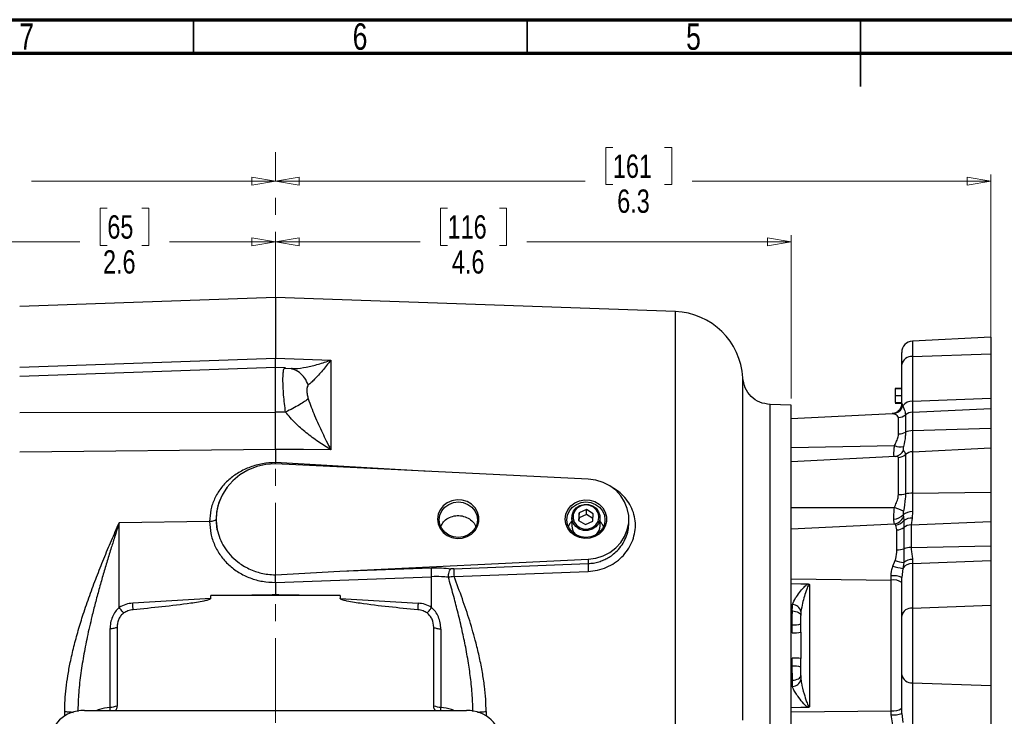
# Model space of a CAD drawing. Header units: inches. Extents: x 0.6 to 16.3, y 0.2 to 11.5.
# Tile 6 of 12: x 3.5 to 9.3, y 7.4 to 11.5. Entities that reach past the tile are written whole.
import ezdxf

# ---------------------------------------------------------------- set-up
doc = ezdxf.new("R2010")
doc.units = ezdxf.units.IN
doc.header["$MEASUREMENT"] = 0
doc.linetypes.add('CENTERX2', pattern=[0.8, 0.5, -0.1, 0.1, -0.1])
doc.styles.add('SLDTEXTSTYLE0', font='TXT', dxfattribs={"width": 0.75})
doc.dimstyles.new('SLDDIMSTYLE0', dxfattribs={"dimtxt": 0.137795, "dimasz": 0.14, "dimexe": 0, "dimexo": 0.0625, "dimgap": 0.034449, "dimtad": 0, "dimdec": 1, "dimlfac": 1.5, "dimrnd": 1e-09, "dimzin": 12, "dimdsep": 46, "dimtxsty": 'SLDTEXTSTYLE0', "dimblk1": 'CLOSED', "dimblk2": 'CLOSED', "dimsah": 1, "dimcen": 0.09, "dimadec": 0, "dimazin": 3, "dimtfac": 1, "dimtdec": 1, "dimtofl": 0, "dimtmove": 0, "dimatfit": 3, "dimldrblk": 'CLOSED', "dimfxl": 0, "dimfrac": 2, "dimtolj": 1, "dimtzin": 12, "dimarcsym": 0})

# ---------------------------------------------------------------- blocks, each defined once
blk = doc.blocks.new('_Closed')
at = {"color": 0, "linetype": 'ByBlock', "lineweight": -2}
for p, q in [((-1, 0.166667), (0, 0)), ((-1, 0.166667), (-1, -0.166667)), ((0, 0), (-1, -0.166667)), ((0, 0), (-1, 0))]:
    blk.add_line(p, q, dxfattribs=at)
blk = doc.blocks.new('_D_6')
at = {"color": 7, "linetype": 'Continuous', "lineweight": 0}
for p, q in [((7.003, 10.7409), (6.961, 10.7409)), ((6.961, 10.7409), (6.961, 10.5222)), ((7.3085, 10.7409), (7.3505, 10.7409)), ((7.3505, 10.7409), (7.3505, 10.5222)), ((9.2351, 9.5633), (9.2351, 10.5818)), ((5.0105, 10.5424), (6.8402, 10.5424)), ((6.961, 10.5222), (7.003, 10.5222)), ((7.3505, 10.5222), (7.3085, 10.5222)), ((9.2351, 10.5424), (7.4713, 10.5424))]:
    blk.add_line(p, q, dxfattribs=at)
at = {"color": 7, "linetype": 'Continuous', "lineweight": 18, "xscale": 0.14, "yscale": 0.14, "rotation": 180.0000000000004}
blk.add_blockref('_Closed', (5.0105, 10.5424), dxfattribs=at)
at = {"color": 7, "linetype": 'Continuous', "lineweight": 18, "xscale": 0.14, "yscale": 0.14}
blk.add_blockref('_Closed', (9.2351, 10.5424), dxfattribs=at)
at = {"color": 7, "linetype": 'Continuous', "lineweight": 18, "char_height": 0.1378, "attachment_point": 1, "style": 'SLDTEXTSTYLE0'}
for s, insert in [('161', (7.003, 10.6998)), ('6.3', (7.0285, 10.4936))]:
    blk.add_mtext(s, dxfattribs=dict(at, insert=insert))
blk = doc.blocks.new('_D_7')
at = {"color": 7, "linetype": 'Continuous', "lineweight": 0}
for p, q in [((3.1017, 10.7409), (3.0597, 10.7409)), ((3.0597, 10.7409), (3.0597, 10.5222)), ((3.4071, 10.7409), (3.4491, 10.7409)), ((3.4491, 10.7409), (3.4491, 10.5222)), ((1.5552, 8.137), (1.5552, 10.5818)), ((1.5552, 10.5424), (2.9388, 10.5424)), ((3.0597, 10.5222), (3.1017, 10.5222)), ((3.4491, 10.5222), (3.4071, 10.5222)), ((5.0105, 10.5424), (3.5699, 10.5424))]:
    blk.add_line(p, q, dxfattribs=at)
at = {"color": 7, "linetype": 'Continuous', "lineweight": 18, "xscale": 0.14, "yscale": 0.14, "rotation": 180.0000000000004}
blk.add_blockref('_Closed', (1.5552, 10.5424), dxfattribs=at)
at = {"color": 7, "linetype": 'Continuous', "lineweight": 18, "xscale": 0.14, "yscale": 0.14}
blk.add_blockref('_Closed', (5.0105, 10.5424), dxfattribs=at)
at = {"color": 7, "linetype": 'Continuous', "lineweight": 18, "char_height": 0.1378, "attachment_point": 1, "style": 'SLDTEXTSTYLE0'}
for s, insert in [('132', (3.1017, 10.6998)), ('5.2', (3.1271, 10.4936))]:
    blk.add_mtext(s, dxfattribs=dict(at, insert=insert))
blk = doc.blocks.new('_D_8')
at = {"color": 7, "linetype": 'Continuous', "lineweight": 0}
for p, q in [((4.0182, 10.3822), (3.9763, 10.3822)), ((3.9763, 10.3822), (3.9763, 10.1634)), ((4.2219, 10.3822), (4.2639, 10.3822)), ((4.2639, 10.3822), (4.2639, 10.1634)), ((3.2941, 9.7936), (3.2941, 10.2231)), ((3.2941, 10.1837), (3.8554, 10.1837)), ((5.0105, 10.1837), (4.3847, 10.1837)), ((3.9763, 10.1634), (4.0182, 10.1634)), ((4.2639, 10.1634), (4.2219, 10.1634))]:
    blk.add_line(p, q, dxfattribs=at)
at = {"color": 7, "linetype": 'Continuous', "lineweight": 18, "xscale": 0.14, "yscale": 0.14}
for p, rotation in [((3.2941, 10.1837), 180.0000000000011), ((5.0105, 10.1837), 1.09411081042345e-12)]:
    blk.add_blockref('_Closed', p, dxfattribs=dict(at, rotation=rotation))
at = {"color": 7, "linetype": 'Continuous', "lineweight": 18, "char_height": 0.1378, "attachment_point": 1, "style": 'SLDTEXTSTYLE0'}
for s, insert in [('65', (4.0182, 10.3411)), ('2.6', (3.9928, 10.1349))]:
    blk.add_mtext(s, dxfattribs=dict(at, insert=insert))
blk = doc.blocks.new('_D_9')
at = {"color": 7, "linetype": 'Continuous', "lineweight": 0}
for p, q in [((6.0271, 10.3822), (5.9851, 10.3822)), ((5.9851, 10.3822), (5.9851, 10.1634)), ((6.3326, 10.3822), (6.3745, 10.3822)), ((6.3745, 10.3822), (6.3745, 10.1634)), ((5.0105, 10.1837), (5.8643, 10.1837)), ((8.0558, 10.1837), (6.4954, 10.1837)), ((8.0558, 9.259), (8.0558, 10.2231)), ((5.9851, 10.1634), (6.0271, 10.1634)), ((6.3745, 10.1634), (6.3326, 10.1634))]:
    blk.add_line(p, q, dxfattribs=at)
at = {"color": 7, "linetype": 'Continuous', "lineweight": 18, "xscale": 0.14, "yscale": 0.14, "rotation": 180.0000000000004}
blk.add_blockref('_Closed', (5.0105, 10.1837), dxfattribs=at)
at = {"color": 7, "linetype": 'Continuous', "lineweight": 18, "xscale": 0.14, "yscale": 0.14}
blk.add_blockref('_Closed', (8.0558, 10.1837), dxfattribs=at)
at = {"color": 7, "linetype": 'Continuous', "lineweight": 18, "char_height": 0.1378, "attachment_point": 1, "style": 'SLDTEXTSTYLE0'}
for s, insert in [('116', (6.0271, 10.3411)), ('4.6', (6.0526, 10.1349))]:
    blk.add_mtext(s, dxfattribs=dict(at, insert=insert))

msp = doc.modelspace()

# ---------------------------------------------------------------- linework, layer by layer
at = {"color": 7, "linetype": 'Continuous', "lineweight": 70}
for p, q in [((0.5906, 11.4961), (16.3386, 11.4961)), ((0.7874, 11.2992), (16.1417, 11.2992))]:
    msp.add_line(p, q, dxfattribs=at)
at = {"color": 7, "linetype": 'Continuous', "lineweight": 35}
for p, q in [((4.5276, 11.2992), (4.5276, 11.4961)), ((6.4961, 11.2992), (6.4961, 11.4961)), ((8.4646, 11.4961), (8.4646, 11.1024)), ((8.4646, 11.2992), (8.4646, 11.4961))]:
    msp.add_line(p, q, dxfattribs=at)
at = {"color": 7, "linetype": 'CENTERX2', "lineweight": 18}
msp.add_line((5.0105, 4.1439), (5.0105, 10.7132), dxfattribs=at)
at = {"color": 7, "linetype": 'Continuous', "lineweight": 25}
for p, q in [((5.0105, 9.8549), (3.5008, 9.8021)), ((7.3716, 9.7724), (5.0105, 9.8549)), ((5.0105, 9.8549), (5.0105, 9.4975)), ((9.2351, 9.6223), (8.7716, 9.598)), ((9.2351, 9.6223), (9.2351, 9.5239)), ((3.5008, 9.4444), (5.0105, 9.4975)), ((5.0105, 9.4975), (5.1771, 9.4916)), ((5.1771, 9.4916), (5.338, 9.486)), ((5.338, 9.486), (5.338, 8.9556)), ((8.7085, 9.4597), (8.7085, 9.5314)), ((8.7716, 9.5067), (9.2351, 9.5239)), ((8.7716, 9.5067), (8.7716, 9.2437)), ((9.2351, 9.5239), (9.2351, 9.2609)), ((5.0105, 9.442), (3.5008, 9.3893)), ((5.0709, 9.4399), (5.0105, 9.442)), ((5.0105, 9.1784), (5.0105, 9.442)), ((5.1063, 9.4344), (5.063, 9.4373)), ((8.7085, 9.2327), (8.7085, 9.4597)), ((8.6685, 9.3203), (8.7085, 9.3203)), ((8.6685, 9.3182), (8.7085, 9.3182)), ((8.6685, 9.3182), (8.6685, 9.2774)), ((8.6685, 9.2774), (8.6685, 9.2349)), ((8.6685, 9.2774), (8.7085, 9.2774)), ((8.7716, 9.2437), (9.2351, 9.2609)), ((8.7716, 9.2437), (8.7716, 9.1785)), ((9.2351, 9.2609), (9.2351, 9.2007)), ((8.0558, 9.2196), (7.9293, 9.2241)), ((8.0558, 9.1365), (8.0558, 9.2196)), ((8.6685, 9.2349), (8.7085, 9.2349)), ((8.6685, 9.2327), (8.7085, 9.2327)), ((8.7716, 9.1785), (9.2351, 9.2007)), ((9.2351, 9.2007), (9.2351, 9.0838)), ((3.5008, 9.1766), (5.0105, 9.1784)), ((5.0706, 9.1783), (5.0105, 9.1784)), ((8.6522, 9.1696), (8.0558, 9.1384)), ((8.0558, 9.0838), (8.0558, 9.1365)), ((8.7716, 9.1785), (8.7716, 9.0697)), ((8.0558, 8.8521), (8.0558, 9.0838)), ((8.7716, 9.0697), (9.2351, 9.0838)), ((8.7716, 9.0697), (8.7716, 8.945)), ((9.2351, 9.0838), (9.2351, 8.9687)), ((5.0105, 8.9591), (3.5008, 8.9431)), ((5.0105, 8.9591), (5.0105, 8.8814)), ((5.1771, 8.9573), (5.0105, 8.9591)), ((5.338, 8.9556), (5.1771, 8.9573)), ((8.0558, 8.9699), (8.6655, 8.9809)), ((8.7716, 8.945), (9.2351, 8.9687)), ((9.2351, 8.9687), (9.2351, 8.7055)), ((8.6706, 8.9173), (8.0558, 8.8851)), ((8.6886, 8.6924), (8.6886, 8.911)), ((8.7301, 8.928), (8.7301, 8.6962)), ((8.7716, 8.945), (8.7716, 8.7001)), ((5.0104, 8.8738), (5.0105, 8.8814)), ((6.8571, 8.7831), (5.0105, 8.8735)), ((8.0558, 8.7541), (8.0558, 8.8521)), ((8.0558, 8.3997), (8.0558, 8.7541)), ((8.7716, 8.7001), (9.2351, 8.7055)), ((8.7716, 8.7001), (8.7716, 8.5917)), ((9.2351, 8.7055), (9.2351, 8.5328)), ((6.8473, 8.6042), (6.804, 8.5846)), ((6.8871, 8.5789), (6.8473, 8.6042)), ((6.8473, 8.5743), (6.8473, 8.6042)), ((8.0558, 8.6166), (8.665, 8.6151)), ((4.6607, 8.5469), (4.6607, 8.5468)), ((4.6672, 8.4843), (4.6607, 8.5468)), ((6.7605, 8.557), (6.7605, 8.5078)), ((6.804, 8.5846), (6.8005, 8.5398)), ((6.804, 8.5548), (6.8027, 8.5384)), ((6.804, 8.5548), (6.804, 8.5846)), ((6.8473, 8.5743), (6.804, 8.5548)), ((6.8849, 8.5505), (6.8473, 8.5743)), ((6.8836, 8.5342), (6.8871, 8.5789)), ((6.9271, 8.5078), (6.9271, 8.557)), ((7.0971, 8.5251), (7.0971, 8.5469)), ((8.7167, 8.5722), (8.7182, 8.56)), ((8.7182, 8.56), (8.7214, 8.539)), ((8.7698, 8.5525), (8.7633, 8.5126)), ((8.7716, 8.5917), (8.7698, 8.5525)), ((4.6221, 8.5325), (4.0883, 8.5258)), ((4.0883, 8.0253), (4.0883, 8.5258)), ((6.8005, 8.5398), (6.8403, 8.5146)), ((6.8403, 8.5146), (6.8836, 8.5342)), ((8.0558, 8.489), (8.6649, 8.5189)), ((8.673, 8.5109), (8.6649, 8.5189)), ((8.6791, 8.4834), (8.673, 8.5109)), ((8.7214, 8.539), (8.7212, 8.4979)), ((8.7633, 8.5126), (9.2351, 8.5328)), ((9.2351, 8.5328), (9.2351, 8.3897)), ((8.0558, 8.2878), (8.0558, 8.3997)), ((8.7636, 8.3797), (9.2351, 8.3897)), ((9.2351, 8.3897), (9.2351, 8.302)), ((5.3909, 8.239), (6.8571, 8.3108)), ((5.3909, 8.239), (5.9319, 8.2587)), ((6.0644, 8.2537), (6.8571, 8.2848)), ((6.8571, 8.3108), (6.8571, 8.2848)), ((8.0558, 7.8015), (8.0558, 8.2878)), ((8.656, 8.2698), (8.6689, 8.3023)), ((8.7138, 8.2563), (8.7085, 8.2031)), ((8.7203, 8.2908), (8.7138, 8.2563)), ((8.7716, 8.3089), (8.7716, 8.2848)), ((8.7716, 8.2848), (9.2351, 8.302)), ((8.7716, 8.2848), (8.7716, 8.0218)), ((9.2351, 8.302), (9.2351, 8.039)), ((5.0102, 8.2183), (5.3909, 8.239)), ((5.0105, 8.1735), (5.9326, 8.2071)), ((5.9326, 8.0253), (5.9326, 8.2071)), ((6.0651, 8.2084), (6.8578, 8.2387)), ((8.6453, 8.1872), (8.6453, 8.2115)), ((8.7085, 7.9747), (8.7085, 8.2031)), ((5.0105, 8.1735), (5.0105, 8.1027)), ((8.0558, 8.1938), (8.6453, 8.1872)), ((8.163, 8.1614), (8.163, 7.4379)), ((8.6453, 7.4158), (8.6453, 8.1872)), ((4.6286, 8.0969), (4.9906, 8.1015)), ((4.6286, 8.0792), (4.6286, 8.0969)), ((5.3923, 8.0969), (4.6286, 8.0969)), ((4.9906, 8.1015), (5.0105, 8.1027)), ((4.9906, 8.1015), (5.0105, 8.1017)), ((5.0105, 8.1017), (5.0105, 8.1027)), ((5.0105, 8.1027), (5.0303, 8.1015)), ((5.0105, 8.1017), (5.0303, 8.1015)), ((5.0303, 8.1015), (5.3923, 8.0969)), ((5.3923, 8.0969), (5.3923, 8.0792)), ((4.6286, 8.0792), (4.1682, 8.0509)), ((5.3923, 8.0792), (5.8527, 8.0509)), ((8.0558, 8.0432), (8.0635, 8.043)), ((8.7716, 8.0218), (9.2351, 8.039)), ((9.2351, 8.039), (9.2351, 7.5641)), ((8.1125, 7.8797), (8.1125, 7.9777)), ((8.7085, 7.6283), (8.7085, 7.9747)), ((8.7716, 8.0218), (8.7716, 7.5813)), ((4.0757, 7.9075), (4.0757, 7.4453)), ((5.9452, 7.4453), (5.9452, 7.9075)), ((8.0619, 7.9235), (8.0558, 7.9236)), ((8.0619, 7.8764), (8.0619, 7.9235)), ((4.0338, 7.8979), (4.0338, 7.4357)), ((5.9871, 7.8979), (5.9871, 7.4357)), ((8.0558, 7.3153), (8.0558, 7.8015)), ((8.0558, 7.6783), (8.0619, 7.6784)), ((8.0619, 7.6784), (8.0619, 7.7267)), ((8.1125, 7.6236), (8.1125, 7.7233)), ((8.7085, 7.4), (8.7085, 7.6283)), ((8.0634, 7.5588), (8.0558, 7.5586)), ((8.7716, 7.5813), (9.2351, 7.5641)), ((8.7716, 7.5813), (8.7716, 7.3183)), ((9.2351, 7.5641), (9.2351, 7.3011)), ((3.8826, 7.4178), (6.139, 7.4178)), ((8.0558, 7.4093), (8.6453, 7.4158)), ((8.6453, 7.3915), (8.6453, 7.4158)), ((8.656, 7.3332), (8.6453, 7.3915)), ((8.7085, 7.4), (8.7138, 7.3468))]:
    msp.add_line(p, q, dxfattribs=at)
at = {"color": 8, "linetype": 'Continuous', "lineweight": 25}
for p, q in [((7.3716, 7.8015), (7.3716, 9.7724)), ((8.7716, 9.598), (8.7716, 9.5067)), ((8.6571, 9.169), (8.6522, 9.1684)), ((5.9198, 8.829), (5.0105, 8.8814)), ((7.3716, 5.8306), (7.3716, 7.8015)), ((3.7666, 7.3849), (3.7666, 7.4103)), ((6.2543, 7.4103), (6.2543, 7.3853))]:
    msp.add_line(p, q, dxfattribs=at)
at = {"color": 8, "linetype": 'Continuous', "lineweight": 25, "flags": 128}
msp.add_lwpolyline([(7.7699, 7.359), (7.7699, 7.4351), (7.7699, 7.5379), (7.7699, 7.557), (7.7699, 7.5759), (7.7699, 7.5948), (7.7699, 7.6138), (7.7699, 7.6328), (7.7699, 7.6611), (7.7699, 7.6894), (7.7699, 7.7178), (7.7699, 7.7462), (7.7699, 7.7747), (7.7699, 7.8031), (7.7699, 7.8216), (7.7699, 7.8616), (7.7699, 7.9211), (7.7699, 7.9814), (7.7699, 8.0279), (7.7699, 8.0737), (7.7699, 8.117), (7.7699, 8.1524), (7.7699, 8.2069), (7.7699, 8.2679), (7.7699, 8.3351), (7.7699, 8.408), (7.7699, 8.504), (7.7699, 8.5932), (7.7699, 8.6809), (7.7699, 8.7486), (7.7699, 8.8293), (7.7699, 8.9202), (7.7699, 8.9687), (7.7699, 9.0054), (7.7699, 9.0329), (7.7699, 9.0642), (7.7699, 9.1018), (7.7699, 9.1406), (7.7699, 9.1796), (7.7699, 9.2124), (7.7699, 9.2397), (7.7699, 9.2621), (7.7699, 9.2787), (7.7699, 9.2991), (7.7699, 9.3207), (7.7699, 9.3369), (7.7699, 9.3486), (7.7699, 9.3572), (7.7699, 9.3631), (7.7699, 9.3689), (7.7699, 9.3742), (7.7699, 9.3784), (7.7699, 9.3806), (7.7699, 9.3814), (7.7699, 9.3816)], dxfattribs=at)
at = {"color": 7, "linetype": 'Continuous', "lineweight": 25, "flags": 128}
for points in [[(5.0105, 8.8735), (4.9546, 8.8693), (4.9002, 8.8568), (4.8486, 8.8364), (4.8012, 8.8086), (4.7591, 8.774), (4.7235, 8.7336), (4.6953, 8.6885), (4.6751, 8.6397), (4.6635, 8.5885), (4.6609, 8.5362), (4.6672, 8.4843)], [(6.8571, 8.3108), (6.9018, 8.3167), (6.9447, 8.33), (6.9844, 8.3502), (7.0196, 8.3766), (7.0492, 8.4085), (7.0723, 8.4448), (7.0881, 8.4843), (7.0961, 8.5258), (7.0961, 8.568), (7.0881, 8.6096), (7.0723, 8.6491), (7.0492, 8.6854), (7.0196, 8.7172), (6.9844, 8.7437), (6.9447, 8.7639), (6.9018, 8.7772), (6.8571, 8.7831)], [(5.9681, 8.5469), (5.9719, 8.5185), (5.9832, 8.4919), (6.0012, 8.4687), (6.0249, 8.4505), (6.0526, 8.4383), (6.0828, 8.4329), (6.1134, 8.4347), (6.1426, 8.4435), (6.1685, 8.4589), (6.1895, 8.4798), (6.2043, 8.5049), (6.2119, 8.5326), (6.2119, 8.5613), (6.2043, 8.589), (6.1895, 8.6141), (6.1685, 8.635), (6.1426, 8.6503), (6.1134, 8.6592), (6.0828, 8.661), (6.0526, 8.6556), (6.0249, 8.6434), (6.0012, 8.6252), (5.9832, 8.602), (5.9719, 8.5754), (5.9681, 8.5469)], [(5.9781, 8.5434), (5.9819, 8.5705), (5.9931, 8.5958), (6.011, 8.6176), (6.0343, 8.6342), (6.0614, 8.6447), (6.0905, 8.6483), (6.1196, 8.6447), (6.1467, 8.6342), (6.1699, 8.6176), (6.1878, 8.5958), (6.199, 8.5705), (6.2029, 8.5434), (6.199, 8.5162), (6.1878, 8.4909), (6.1699, 8.4692), (6.1467, 8.4525), (6.1196, 8.442), (6.0905, 8.4384), (6.0614, 8.442), (6.0343, 8.4525), (6.011, 8.4692), (5.9931, 8.4909), (5.9819, 8.5162), (5.9781, 8.5434)], [(6.7214, 8.5469), (6.7252, 8.5754), (6.7365, 8.602), (6.7546, 8.6252), (6.7782, 8.6434), (6.806, 8.6556), (6.8361, 8.661), (6.8667, 8.6592), (6.8959, 8.6503), (6.9218, 8.635), (6.9428, 8.6141), (6.9576, 8.589), (6.9652, 8.5613), (6.9652, 8.5326), (6.9576, 8.5049), (6.9428, 8.4798), (6.9218, 8.4589), (6.8959, 8.4435), (6.8667, 8.4347), (6.8361, 8.4329), (6.806, 8.4383), (6.7782, 8.4505), (6.7546, 8.4687), (6.7365, 8.4919), (6.7252, 8.5185), (6.7214, 8.5469)], [(6.7314, 8.5434), (6.7352, 8.5705), (6.7465, 8.5958), (6.7643, 8.6176), (6.7876, 8.6342), (6.8147, 8.6447), (6.8438, 8.6483), (6.8729, 8.6447), (6.9, 8.6342), (6.9233, 8.6176), (6.9411, 8.5958), (6.9524, 8.5705), (6.9562, 8.5434), (6.9524, 8.5162), (6.9411, 8.4909), (6.9233, 8.4692), (6.9, 8.4525), (6.8729, 8.442), (6.8438, 8.4384), (6.8147, 8.442), (6.7876, 8.4525), (6.7643, 8.4692), (6.7465, 8.4909), (6.7352, 8.5162), (6.7314, 8.5434)], [(6.7688, 8.5231), (6.7612, 8.5464), (6.7618, 8.5708), (6.7703, 8.5938), (6.7861, 8.6131), (6.8075, 8.627), (6.8325, 8.6341), (6.8585, 8.6336), (6.8832, 8.6256), (6.9039, 8.6109), (6.9188, 8.5909), (6.9264, 8.5676), (6.9258, 8.5432), (6.9172, 8.5203), (6.9015, 8.5009), (6.8801, 8.487), (6.8551, 8.4799), (6.8291, 8.4804), (6.8044, 8.4884), (6.7837, 8.5031), (6.7688, 8.5231)], [(6.7748, 8.5282), (6.7894, 8.509), (6.8098, 8.4952), (6.834, 8.4884), (6.8592, 8.4893), (6.8828, 8.4978), (6.9021, 8.5129), (6.9151, 8.5331), (6.9204, 8.5561), (6.9174, 8.5795), (6.9064, 8.6007), (6.8886, 8.6175), (6.866, 8.6279), (6.841, 8.6309), (6.8162, 8.6262), (6.7945, 8.6142), (6.7781, 8.5963), (6.7688, 8.5744), (6.7677, 8.5508), (6.7748, 8.5282)], [(8.0558, 8.166), (8.1125, 8.1652), (8.1536, 8.1646)], [(8.0623, 8.0048), (8.0722, 8.004), (8.0817, 8.0023), (8.0904, 7.9997), (8.0979, 7.9963), (8.1041, 7.9923), (8.1087, 7.9877), (8.1115, 7.9828), (8.1125, 7.9777)], [(8.0623, 7.5962), (8.0722, 7.597), (8.0817, 7.5987), (8.0904, 7.6013), (8.0979, 7.6047), (8.1041, 7.6088), (8.1087, 7.6134), (8.1115, 7.6184), (8.1125, 7.6236)], [(8.1544, 7.4349), (8.1125, 7.4343), (8.0558, 7.4336)]]:
    msp.add_lwpolyline(points, dxfattribs=at)
at = {"color": 7, "linetype": 'Continuous', "lineweight": 25}
for centre, radius, start, end in [((7.3571, 9.3593), 0.4133, 3.07308, 88), ((8.7751, 9.5314), 0.0667, 93, 180), ((8.7658, 9.4487), 0.0583, 84.21171, 169.17046), ((8.7704, 9.1732), 0.0706, 89.01183, 142.6055), ((8.6511, 9.2347), 0.0659, 275.16565, 343.56936), ((8.6858, 9.2168), 0.07, 272.48963, 309.3839), ((8.7746, 9.1086), 0.07, 92.43373, 129.32568), ((8.7731, 8.9732), 0.0965, 90.844, 116.21571), ((8.6877, 9.1463), 0.0965, 270.91091, 296.30715), ((8.7013, 9.0714), 0.0974, 248.43607, 280.23417), ((8.6852, 8.9785), 0.0675, 272.82906, 311.64088), ((8.775, 8.8775), 0.0675, 92.82906, 131.64088), ((8.6881, 8.9232), 0.2308, 270.1145, 280.48643), ((8.7721, 8.4693), 0.2308, 90.1145, 100.48643), ((8.4754, 8.0466), 0.5993, 66.08867, 71.55755), ((8.6591, 8.6266), 0.0792, 271.92844, 316.63544), ((8.6521, 8.5907), 0.0729, 280.075, 335.12778), ((8.7697, 8.5099), 0.0818, 88.66311, 130.38137), ((8.7643, 8.4787), 0.074, 85.68833, 125.42827), ((6.8352, 8.5081), 0.0748, 180.23992, 224.29887), ((6.8522, 8.5081), 0.0749, 315.74101, 359.7202), ((8.663, 8.584), 0.0737, 277.77716, 322.38688), ((8.6769, 8.5583), 0.0749, 271.73041, 306.30712), ((8.7658, 8.4377), 0.0749, 91.92788, 126.53241), ((8.6783, 8.4947), 0.1298, 270.23389, 289.31671), ((8.7645, 8.2504), 0.1293, 90.37186, 109.53488), ((8.79, 8.7109), 0.4609, 253.10534, 260.48995), ((8.7405, 8.5023), 0.2125, 250.31745, 264.54367), ((8.7702, 8.2148), 0.07, 88.85223, 143.6787), ((8.7714, 8.2276), 0.0813, 89.82532, 128.97064), ((8.6602, 8.0834), 0.1291, 68.05655, 96.65272), ((8.6597, 8.1033), 0.0852, 55.08646, 99.73971), ((8.0604, 7.9887), 0.0544, 13.71477, 86.7915), ((8.7658, 7.9638), 0.0583, 84.21171, 169.17046), ((8.074, 8.0487), 0.1258, 264.50485, 287.81855), ((8.0741, 8.0762), 0.2001, 266.52075, 281.06179), ((8.0741, 7.5269), 0.2001, 78.93821, 93.47925), ((8.074, 7.5543), 0.1247, 72.02087, 95.5414), ((8.7658, 7.6393), 0.0583, 190.82954, 275.78829), ((8.0605, 7.613), 0.0543, 273.12363, 346.3747), ((4.0238, 7.5756), 0.1402, 274.08227, 291.71079), ((5.9971, 7.5756), 0.1402, 248.28921, 265.91773), ((8.6597, 7.4998), 0.0852, 260.26029, 304.91354), ((8.6602, 7.5197), 0.1291, 263.34728, 291.94345)]:
    msp.add_arc(centre, radius, start, end, dxfattribs=at)
at = {"color": 8, "linetype": 'Continuous', "lineweight": 25}
msp.add_arc((8.6623, 8.9783), 0.0617, 280.75235, 335.61718, dxfattribs=at)
at = {"color": 7, "linetype": 'Continuous', "lineweight": 25}
for centre, major_axis, start_param, end_param in [((3.889, 7.2193), (0.2087, -0.0437), 1.792973, 3.333612), ((6.1326, 7.2193), (0.2087, 0.0437), 6.091166, 7.631805)]:
    msp.add_ellipse(centre, major_axis=major_axis, ratio=0.927683, start_param=start_param, end_param=end_param, dxfattribs=at)
for points, knots in [([(5.0105, 9.4406), (5.0105, 9.4405), (5.0105, 9.44), (5.0105, 9.449), (5.0105, 9.4672), (5.0105, 9.4874), (5.0105, 9.4975)], [0, 0, 0, 0, 0.079363, 0.386232, 0.693106, 1, 1, 1, 1]), ([(5.338, 9.486), (5.3295, 9.4752), (5.3127, 9.4536), (5.2883, 9.4243), (5.2647, 9.3973), (5.2426, 9.3737), (5.2219, 9.3534), (5.21, 9.3439), (5.2043, 9.3393)], [0, 0, 0, 0, 0.1785462, 0.3565956, 0.5214521, 0.6921189, 0.8513652, 1, 1, 1, 1]), ([(5.0631, 9.4367), (5.0634, 9.4373), (5.0644, 9.4404), (5.0662, 9.4394), (5.0676, 9.4387)], [0, 0, 0, 0, 0.224941, 1, 1, 1, 1]), ([(5.109, 9.4362), (5.1069, 9.436), (5.1042, 9.4357), (5.1049, 9.4353), (5.105, 9.4352)], [0, 0, 0, 0, 0.778233, 1, 1, 1, 1]), ([(7.9305, 9.224), (7.91, 9.2269), (7.8689, 9.2328), (7.8171, 9.2691), (7.7799, 9.3202), (7.7732, 9.3611), (7.7699, 9.3816)], [0, 0, 0, 0, 0.250008, 0.500015, 0.750007, 1, 1, 1, 1]), ([(5.2043, 9.3393), (5.2021, 9.3361), (5.1973, 9.3292), (5.1962, 9.3085), (5.1973, 9.2841), (5.2021, 9.2654), (5.2043, 9.2569)], [0, 0, 0, 0, 0.227266, 0.500165, 0.772773, 1, 1, 1, 1]), ([(5.2043, 9.2569), (5.198, 9.2521), (5.1854, 9.2425), (5.1531, 9.2226), (5.1141, 9.2006), (5.0851, 9.1857), (5.0706, 9.1783)], [0, 0, 0, 0, 0.249996, 0.499988, 0.749992, 1, 1, 1, 1]), ([(5.2043, 9.2569), (5.21, 9.2405), (5.2219, 9.2066), (5.2426, 9.1565), (5.2647, 9.1062), (5.2877, 9.0571), (5.312, 9.0069), (5.3288, 8.9737), (5.338, 8.9556)], [0, 0, 0, 0, 0.148634, 0.307878, 0.478548, 0.643401, 0.806559, 1, 1, 1, 1]), ([(8.7079, 9.2318), (8.7078, 9.227), (8.7074, 9.2158), (8.6997, 9.1986), (8.6872, 9.184), (8.6727, 9.1748), (8.66, 9.1705), (8.6542, 9.17), (8.6518, 9.1698)], [0, 0, 0, 0, 0.148606, 0.352052, 0.557782, 0.73429, 0.891884, 1, 1, 1, 1]), ([(8.7085, 9.2327), (8.7085, 9.2323), (8.7086, 9.2282), (8.7117, 9.2218), (8.7144, 9.216)], [0, 0, 0, 0, 0.106781, 1, 1, 1, 1]), ([(8.7144, 9.216), (8.7176, 9.209), (8.7257, 9.1915), (8.7286, 9.1734), (8.7303, 9.1627)], [0, 0, 0, 0, 0.406272, 1, 1, 1, 1]), ([(5.0105, 8.9591), (5.0105, 8.9756), (5.0105, 9.0085), (5.0105, 9.0634), (5.0105, 9.1206), (5.0105, 9.1591), (5.0105, 9.1784)], [0, 0, 0, 0, 0.250012, 0.500009, 0.750001, 1, 1, 1, 1]), ([(5.338, 8.9556), (5.3132, 8.9713), (5.2639, 9.0024), (5.1928, 9.0556), (5.1261, 9.1127), (5.0888, 9.1567), (5.0706, 9.1783)], [0, 0, 0, 0, 0.257956, 0.513515, 0.761774, 1, 1, 1, 1]), ([(8.6889, 9.1469), (8.6871, 9.1516), (8.6846, 9.1584), (8.6711, 9.1657), (8.663, 9.1676), (8.6571, 9.169)], [0, 0, 0, 0, 0.384735, 0.54712, 1, 1, 1, 1]), ([(8.6892, 9.0498), (8.6892, 9.0625), (8.6891, 9.088), (8.689, 9.1217), (8.6889, 9.1381), (8.6889, 9.1469)], [0, 0, 0, 0, 0.31019, 0.629377, 1, 1, 1, 1]), ([(8.7303, 9.1627), (8.7303, 9.1534), (8.7303, 9.1363), (8.7304, 9.1007), (8.7304, 9.0736), (8.7304, 9.0598)], [0, 0, 0, 0, 0.370666, 0.680841, 1, 1, 1, 1]), ([(8.6655, 8.9809), (8.6696, 8.9897), (8.6779, 9.0074), (8.6876, 9.0303), (8.6888, 9.0444), (8.6892, 9.0498)], [0, 0, 0, 0, 0.377255, 0.759814, 1, 1, 1, 1]), ([(8.7304, 9.0598), (8.7302, 9.0522), (8.7294, 9.0237), (8.7231, 8.9959), (8.7186, 8.9756)], [0, 0, 0, 0, 0.265914, 1, 1, 1, 1]), ([(8.7186, 8.9756), (8.7184, 8.9749), (8.7177, 8.9718), (8.717, 8.9665), (8.7168, 8.9605), (8.7171, 8.9556), (8.7181, 8.9537), (8.7185, 8.9528)], [0, 0, 0, 0, 0.0611739, 0.286538, 0.528301, 0.7744256, 1, 1, 1, 1]), ([(8.7185, 8.9528), (8.7202, 8.9506), (8.7264, 8.9423), (8.7286, 8.934), (8.7301, 8.928)], [0, 0, 0, 0, 0.268651, 1, 1, 1, 1]), ([(8.6738, 8.9178), (8.673, 8.9176), (8.6719, 8.9173), (8.6708, 8.9173), (8.6705, 8.9173)], [0, 0, 0, 0, 0.728221, 1, 1, 1, 1]), ([(5.0105, 8.8814), (4.985, 8.8798), (4.9341, 8.8765), (4.8607, 8.8558), (4.7932, 8.8239), (4.734, 8.7811), (4.6855, 8.7287), (4.6496, 8.6684), (4.6265, 8.6023), (4.6236, 8.5558), (4.6221, 8.5325)], [0, 0, 0, 0, 0.12613, 0.252112, 0.3779, 0.503063, 0.627883, 0.752195, 0.876179, 1, 1, 1, 1]), ([(8.665, 8.6151), (8.6691, 8.6246), (8.6774, 8.6437), (8.687, 8.6695), (8.6881, 8.6861), (8.6886, 8.6924)], [0, 0, 0, 0, 0.3802701, 0.7659961, 1, 1, 1, 1]), ([(8.7301, 8.6962), (8.7299, 8.6874), (8.7291, 8.6531), (8.7229, 8.6194), (8.7183, 8.5945)], [0, 0, 0, 0, 0.259021, 1, 1, 1, 1]), ([(8.6618, 8.5475), (8.6617, 8.5514), (8.6616, 8.5629), (8.6623, 8.5854), (8.6639, 8.6049), (8.665, 8.6147), (8.665, 8.6151)], [0, 0, 0, 0, 0.202737, 0.596225, 0.982207, 1, 1, 1, 1]), ([(4.6607, 8.5468), (4.66, 8.5448), (4.6585, 8.5407), (4.6483, 8.536), (4.6356, 8.5332), (4.6266, 8.5327), (4.6221, 8.5325)], [0, 0, 0, 0, 0.27964, 0.559263, 0.779642, 1, 1, 1, 1]), ([(5.9876, 8.5053), (5.992, 8.5139), (6.0019, 8.5331), (6.0297, 8.5544), (6.065, 8.5676), (6.1034, 8.5689), (6.1406, 8.5588), (6.171, 8.5377), (6.1891, 8.5179), (6.1927, 8.5052), (6.1931, 8.5038)], [0, 0, 0, 0, 0.118213, 0.262222, 0.406685, 0.551088, 0.695118, 0.838954, 0.982887, 1, 1, 1, 1]), ([(8.6649, 8.5189), (8.6641, 8.5221), (8.6625, 8.5288), (8.662, 8.541), (8.6618, 8.5475)], [0, 0, 0, 0, 0.465714, 1, 1, 1, 1]), ([(8.7183, 8.5945), (8.7183, 8.5943), (8.7177, 8.5912), (8.717, 8.5851), (8.7166, 8.5778), (8.7167, 8.5737), (8.7167, 8.5722)], [0, 0, 0, 0, 0.01624, 0.387771, 0.790405, 1, 1, 1, 1]), ([(3.7666, 7.4103), (3.767, 7.4327), (3.7679, 7.4786), (3.7744, 7.5495), (3.7846, 7.624), (3.7999, 7.7065), (3.8205, 7.7958), (3.8464, 7.8909), (3.8774, 7.9914), (3.9136, 8.0966), (3.9543, 8.2056), (3.9975, 8.3138), (4.0424, 8.4209), (4.073, 8.491), (4.0883, 8.5258)], [0, 0, 0, 0, 0.057626, 0.11826, 0.182076, 0.249225, 0.331077, 0.414176, 0.498652, 0.597678, 0.697104, 0.796636, 0.898773, 1, 1, 1, 1]), ([(4.6221, 8.5325), (4.6235, 8.5088), (4.6265, 8.4613), (4.6495, 8.393), (4.6854, 8.3303), (4.734, 8.2754), (4.7932, 8.2306), (4.8608, 8.1977), (4.9341, 8.1769), (4.985, 8.1746), (5.0105, 8.1735)], [0, 0, 0, 0, 0.124969, 0.249934, 0.374914, 0.499901, 0.624911, 0.749928, 0.874962, 1, 1, 1, 1]), ([(6.7605, 8.5341), (6.7593, 8.5333), (6.7497, 8.5261), (6.745, 8.5151), (6.7409, 8.5054)], [0, 0, 0, 0, 0.117438, 1, 1, 1, 1]), ([(6.9466, 8.5043), (6.9416, 8.5151), (6.9367, 8.526), (6.9271, 8.533), (6.9271, 8.533)], [0, 0, 0, 0, 0.9995703, 1, 1, 1, 1]), ([(8.7212, 8.4979), (8.7212, 8.4874), (8.7212, 8.4659), (8.7212, 8.4237), (8.7212, 8.3902), (8.7212, 8.3723)], [0, 0, 0, 0, 0.311344, 0.631717, 1, 1, 1, 1]), ([(8.7633, 8.5126), (8.7634, 8.5015), (8.7634, 8.4789), (8.7635, 8.4343), (8.7636, 8.3988), (8.7636, 8.3797)], [0, 0, 0, 0, 0.310537, 0.63008, 1, 1, 1, 1]), ([(4.6672, 8.4843), (4.6717, 8.467), (4.681, 8.4318), (4.7069, 8.3817), (4.7422, 8.3345), (4.7811, 8.2986), (4.8192, 8.2722), (4.854, 8.2534), (4.8902, 8.2386), (4.9279, 8.2278), (4.9674, 8.2203), (4.9955, 8.219), (5.0102, 8.2183)], [0, 0, 0, 0, 0.1183041, 0.2410793, 0.3683465, 0.5001477, 0.5799171, 0.6632766, 0.7500867, 0.8250395, 0.9083807, 1, 1, 1, 1]), ([(8.6788, 8.365), (8.6789, 8.3818), (8.6789, 8.4129), (8.679, 8.4528), (8.6791, 8.4731), (8.6791, 8.4834)], [0, 0, 0, 0, 0.367089, 0.679022, 1, 1, 1, 1]), ([(8.7212, 8.3723), (8.7214, 8.3585), (8.7218, 8.3308), (8.7208, 8.3042), (8.7203, 8.2908)], [0, 0, 0, 0, 0.499629, 1, 1, 1, 1]), ([(8.7636, 8.3797), (8.7642, 8.3701), (8.7654, 8.3507), (8.7707, 8.3276), (8.7714, 8.314), (8.7716, 8.3089)], [0, 0, 0, 0, 0.380944, 0.768625, 1, 1, 1, 1]), ([(8.6689, 8.3023), (8.6702, 8.3059), (8.6774, 8.3266), (8.6782, 8.3476), (8.6788, 8.365)], [0, 0, 0, 0, 0.1759907, 1, 1, 1, 1]), ([(5.9319, 8.2587), (5.9518, 8.2591), (5.9914, 8.2598), (6.0282, 8.2562), (6.0467, 8.2544)], [0, 0, 0, 0, 0.500031, 1, 1, 1, 1]), ([(6.8571, 8.2848), (6.857, 8.2826), (6.8567, 8.2783), (6.8568, 8.2667), (6.8571, 8.2529), (6.8575, 8.2434), (6.8578, 8.2387)], [0, 0, 0, 0, 0.250007, 0.500003, 0.750009, 1, 1, 1, 1]), ([(8.6453, 8.2115), (8.6469, 8.2286), (8.6488, 8.2485), (8.6552, 8.2672), (8.656, 8.2698)], [0, 0, 0, 0, 0.861443, 1, 1, 1, 1]), ([(5.0105, 8.1735), (5.0104, 8.1774), (5.0104, 8.1853), (5.0102, 8.1974), (5.0101, 8.2092), (5.0102, 8.2151), (5.0102, 8.2183)], [0, 0, 0, 0, 0.243611, 0.50033, 0.731321, 1, 1, 1, 1]), ([(6.0317, 8.2041), (6.0181, 8.2054), (5.9864, 8.2083), (5.9522, 8.2075), (5.9326, 8.2071)], [0, 0, 0, 0, 0.430264, 1, 1, 1, 1]), ([(6.0317, 8.2041), (6.0317, 8.2092), (6.0318, 8.2193), (6.0351, 8.2345), (6.0402, 8.2474), (6.0445, 8.2521), (6.0467, 8.2544)], [0, 0, 0, 0, 0.249988, 0.499996, 0.74999, 1, 1, 1, 1]), ([(6.0651, 8.2084), (6.0593, 8.2074), (6.0477, 8.2054), (6.0371, 8.2045), (6.0317, 8.2041)], [0, 0, 0, 0, 0.5011681, 1, 1, 1, 1]), ([(6.0644, 8.2537), (6.0613, 8.2537), (6.0552, 8.2535), (6.0495, 8.2541), (6.0467, 8.2544)], [0, 0, 0, 0, 0.49828, 1, 1, 1, 1]), ([(6.0644, 8.2537), (6.0643, 8.2516), (6.0641, 8.2473), (6.0641, 8.2359), (6.0645, 8.2224), (6.0649, 8.2131), (6.0651, 8.2084)], [0, 0, 0, 0, 0.250008, 0.499996, 0.750007, 1, 1, 1, 1]), ([(6.2543, 7.4103), (6.2538, 7.4346), (6.2528, 7.4846), (6.2451, 7.562), (6.233, 7.6438), (6.2162, 7.7288), (6.1917, 7.8304), (6.1581, 7.9466), (6.1144, 8.078), (6.0818, 8.1643), (6.0651, 8.2084)], [0, 0, 0, 0, 0.089377, 0.183954, 0.284044, 0.389914, 0.497962, 0.662023, 0.827207, 1, 1, 1, 1]), ([(8.0635, 8.043), (8.0687, 8.0555), (8.0779, 8.0776), (8.1037, 8.113), (8.1247, 8.1379), (8.1413, 8.1558), (8.1495, 8.1617), (8.1536, 8.1646)], [0, 0, 0, 0, 0.327644, 0.5782208, 0.8290792, 0.9144479, 1, 1, 1, 1]), ([(8.163, 8.1614), (8.1626, 8.1613), (8.1619, 8.1612), (8.1602, 8.1603), (8.1562, 8.1557), (8.1521, 8.146), (8.1384, 8.1103), (8.123, 8.0602), (8.116, 8.018), (8.1132, 8.0016)], [0, 0, 0, 0, 0.006139, 0.012414, 0.031167, 0.106805, 0.188215, 0.684818, 1, 1, 1, 1]), ([(8.1536, 8.1646), (8.1557, 8.1645), (8.159, 8.1642), (8.162, 8.1624), (8.1629, 8.1614), (8.163, 8.1614)], [0, 0, 0, 0, 0.6060599, 0.9764023, 1, 1, 1, 1]), ([(4.0883, 8.0253), (4.0803, 8.0175), (4.0637, 8.0012), (4.0471, 7.9696), (4.0359, 7.9346), (4.0345, 7.9102), (4.0338, 7.8979)], [0, 0, 0, 0, 0.231344, 0.477305, 0.735467, 1, 1, 1, 1]), ([(4.1682, 8.0509), (4.154, 8.0492), (4.1256, 8.0456), (4.1007, 8.0321), (4.0883, 8.0253)], [0, 0, 0, 0, 0.500024, 1, 1, 1, 1]), ([(4.1155, 7.9928), (4.1114, 7.9969), (4.1034, 8.005), (4.0933, 8.0185), (4.0883, 8.0253)], [0, 0, 0, 0, 0.49999, 1, 1, 1, 1]), ([(4.6286, 8.0792), (4.6286, 8.079), (4.6286, 8.0784), (4.628, 8.0773), (4.6259, 8.0751), (4.6164, 8.0703), (4.578, 8.0599), (4.4277, 8.0364), (4.284, 8.0228), (4.1702, 8.0119)], [0, 0, 0, 0, 0.00175, 0.003655, 0.008293, 0.022203, 0.071781, 0.264741, 1, 1, 1, 1]), ([(5.8508, 8.0119), (5.7369, 8.0227), (5.5933, 8.0364), (5.443, 8.0599), (5.4046, 8.0703), (5.3951, 8.0751), (5.3929, 8.0773), (5.3924, 8.0784), (5.3923, 8.079), (5.3923, 8.0792)], [0, 0, 0, 0, 0.73527, 0.927819, 0.977705, 0.991687, 0.99634, 0.998249, 1, 1, 1, 1]), ([(5.9326, 8.0253), (5.9202, 8.0321), (5.8953, 8.0456), (5.8669, 8.0492), (5.8527, 8.0509)], [0, 0, 0, 0, 0.499976, 1, 1, 1, 1]), ([(5.9055, 7.9928), (5.9095, 7.9969), (5.9175, 8.005), (5.9276, 8.0185), (5.9326, 8.0253)], [0, 0, 0, 0, 0.499998, 1, 1, 1, 1]), ([(5.9871, 7.8979), (5.9864, 7.9102), (5.9851, 7.9346), (5.9739, 7.9696), (5.9573, 8.0012), (5.9407, 8.0175), (5.9326, 8.0253)], [0, 0, 0, 0, 0.264543, 0.522623, 0.768575, 1, 1, 1, 1]), ([(8.0623, 8.0048), (8.0623, 8.0075), (8.0622, 8.022), (8.0629, 8.0335), (8.0635, 8.043)], [0, 0, 0, 0, 0.181585, 1, 1, 1, 1]), ([(4.1155, 7.9928), (4.1096, 7.9879), (4.0974, 7.9779), (4.0855, 7.957), (4.0772, 7.9333), (4.0762, 7.9163), (4.0757, 7.9075)], [0, 0, 0, 0, 0.227619, 0.469324, 0.727673, 1, 1, 1, 1]), ([(4.1702, 8.0119), (4.1595, 8.0102), (4.1399, 8.007), (4.1231, 7.9973), (4.1155, 7.9928)], [0, 0, 0, 0, 0.545837, 1, 1, 1, 1]), ([(5.9055, 7.9928), (5.8978, 7.9973), (5.881, 8.007), (5.8614, 8.0102), (5.8508, 8.0119)], [0, 0, 0, 0, 0.45417, 1, 1, 1, 1]), ([(5.9452, 7.9075), (5.9433, 7.9241), (5.9406, 7.9486), (5.924, 7.9773), (5.9116, 7.9877), (5.9055, 7.9928)], [0, 0, 0, 0, 0.517396, 0.759937, 1, 1, 1, 1]), ([(8.0619, 7.9235), (8.0621, 7.9369), (8.0623, 7.9654), (8.0623, 7.9911), (8.0623, 8.0048)], [0, 0, 0, 0, 0.4697038, 1, 1, 1, 1]), ([(8.1132, 8.0016), (8.1129, 7.9954), (8.1125, 7.9877), (8.1125, 7.9794), (8.1125, 7.9777)], [0, 0, 0, 0, 0.806292, 1, 1, 1, 1]), ([(8.1125, 7.8797), (8.1125, 7.8442), (8.1125, 7.792), (8.1125, 7.7399), (8.1125, 7.7233)], [0, 0, 0, 0, 0.681893, 1, 1, 1, 1]), ([(8.0623, 7.5962), (8.0623, 7.6085), (8.0624, 7.6343), (8.0621, 7.6633), (8.0619, 7.6784)], [0, 0, 0, 0, 0.476366, 1, 1, 1, 1]), ([(8.1125, 7.6236), (8.1125, 7.6167), (8.1125, 7.6085), (8.1131, 7.6013), (8.1132, 7.6002)], [0, 0, 0, 0, 0.846693, 1, 1, 1, 1]), ([(8.0634, 7.5588), (8.0633, 7.5605), (8.0623, 7.5709), (8.0623, 7.5847), (8.0623, 7.5962)], [0, 0, 0, 0, 0.166151, 1, 1, 1, 1]), ([(8.1544, 7.4349), (8.1535, 7.4354), (8.1486, 7.4383), (8.1406, 7.4458), (8.1228, 7.4649), (8.1027, 7.4901), (8.0822, 7.5189), (8.0692, 7.541), (8.0651, 7.5536), (8.0634, 7.5588)], [0, 0, 0, 0, 0.016988, 0.095181, 0.183451, 0.464018, 0.663137, 0.861756, 1, 1, 1, 1]), ([(8.1132, 7.6002), (8.1141, 7.5934), (8.1176, 7.5663), (8.1297, 7.522), (8.1427, 7.4796), (8.1516, 7.4552), (8.1557, 7.4454), (8.1591, 7.4403), (8.1607, 7.4387), (8.1617, 7.4382), (8.1624, 7.4379), (8.1628, 7.4379), (8.163, 7.4379)], [0, 0, 0, 0, 0.130343, 0.521762, 0.801338, 0.88666, 0.956695, 0.978293, 0.987039, 0.994512, 0.996118, 1, 1, 1, 1]), ([(4.0757, 7.4453), (4.0753, 7.4391), (4.0746, 7.4292), (4.0692, 7.4209), (4.0672, 7.4178)], [0, 0, 0, 0, 0.629252, 1, 1, 1, 1]), ([(5.9537, 7.4178), (5.9517, 7.4209), (5.9463, 7.4292), (5.9456, 7.4391), (5.9452, 7.4453)], [0, 0, 0, 0, 0.370748, 1, 1, 1, 1]), ([(8.163, 7.4379), (8.1629, 7.4378), (8.1625, 7.4374), (8.1611, 7.4363), (8.1583, 7.4352), (8.1558, 7.435), (8.1544, 7.4349)], [0, 0, 0, 0, 0.025743, 0.193586, 0.562396, 1, 1, 1, 1])]:
    msp.add_open_spline(points, degree=3, knots=knots, dxfattribs=at)
at = {"color": 8, "linetype": 'Continuous', "lineweight": 25}
for points, knots in [([(5.1086, 9.4374), (5.1146, 9.437), (5.1399, 9.4356), (5.1931, 9.4442), (5.2638, 9.46), (5.3132, 9.4773), (5.338, 9.486)], [0, 0, 0, 0, 0.09199, 0.387907, 0.692525, 1, 1, 1, 1]), ([(5.0706, 9.1783), (5.0683, 9.1952), (5.0635, 9.2295), (5.0588, 9.2809), (5.0558, 9.3293), (5.0549, 9.3718), (5.0559, 9.4053), (5.0585, 9.4281), (5.0617, 9.434), (5.0631, 9.4367)], [0, 0, 0, 0, 0.141118, 0.286267, 0.433353, 0.582541, 0.731692, 0.878378, 1, 1, 1, 1]), ([(5.2043, 9.3393), (5.198, 9.3536), (5.1855, 9.3824), (5.1529, 9.4134), (5.1253, 9.431), (5.1085, 9.4331), (5.1061, 9.4335)], [0, 0, 0, 0, 0.315443, 0.630883, 0.946305, 1, 1, 1, 1]), ([(7.9305, 6.379), (7.9305, 6.379), (7.9305, 6.375), (7.9305, 6.3891), (7.9305, 6.4231), (7.9305, 6.4837), (7.9305, 6.5661), (7.9305, 6.6698), (7.9305, 6.7928), (7.9305, 6.9331), (7.9305, 7.0883), (7.9305, 7.2556), (7.9305, 7.4323), (7.9305, 7.6153), (7.9305, 7.8015), (7.9305, 7.9877), (7.9305, 8.1708), (7.9305, 8.3474), (7.9305, 8.5148), (7.9305, 8.67), (7.9305, 8.8103), (7.9305, 8.9333), (7.9305, 9.0369), (7.9305, 9.1196), (7.9305, 9.1792), (7.9305, 9.2169), (7.9305, 9.2216), (7.9305, 9.224)], [0, 0, 0, 0, 0.000018, 0.041688, 0.083359, 0.125029, 0.1667, 0.20837, 0.250041, 0.291711, 0.333382, 0.375052, 0.416723, 0.458393, 0.500064, 0.541734, 0.583405, 0.625075, 0.666746, 0.708416, 0.750087, 0.791757, 0.833428, 0.875098, 0.916769, 0.958439, 1, 1, 1, 1]), ([(8.6651, 8.9172), (8.6643, 8.9175), (8.6626, 8.9183), (8.6619, 8.9299), (8.6624, 8.9487), (8.6639, 8.9671), (8.6652, 8.9784), (8.6655, 8.9809)], [0, 0, 0, 0, 0.207057, 0.454411, 0.695861, 0.932007, 1, 1, 1, 1]), ([(8.6886, 8.911), (8.6868, 8.9133), (8.6843, 8.9166), (8.6756, 8.9175), (8.672, 8.9172), (8.6706, 8.9171)], [0, 0, 0, 0, 0.589415, 0.837864, 1, 1, 1, 1]), ([(4.7264, 8.7328), (4.7195, 8.724), (4.7043, 8.7045), (4.6831, 8.6639), (4.6646, 8.6108), (4.662, 8.5682), (4.6607, 8.5468)], [0, 0, 0, 0, 0.165018, 0.367035, 0.683516, 1, 1, 1, 1]), ([(6.8578, 8.2387), (6.8762, 8.2404), (6.9132, 8.2438), (6.966, 8.2615), (7.0143, 8.2878), (7.0565, 8.3223), (7.0909, 8.3636), (7.1165, 8.41), (7.1322, 8.4597), (7.1375, 8.5109), (7.1322, 8.5618), (7.1163, 8.6103), (7.0909, 8.6551), (7.0561, 8.6939), (7.0253, 8.7198), (7.005, 8.7299), (7.0009, 8.732)], [0, 0, 0, 0, 0.076367, 0.152468, 0.22853, 0.304167, 0.379577, 0.454809, 0.529706, 0.604565, 0.679395, 0.754363, 0.829551, 0.904953, 0.980619, 1, 1, 1, 1]), ([(4.0883, 8.5258), (4.0791, 8.4972), (4.0625, 8.4456), (4.0379, 8.3669), (4.0146, 8.2909), (3.9912, 8.2117), (3.9687, 8.132), (3.9471, 8.052), (3.9234, 7.9581), (3.8994, 7.8536), (3.8767, 7.7376), (3.8592, 7.6237), (3.847, 7.5147), (3.8452, 7.4435), (3.8444, 7.4109)], [0, 0, 0, 0, 0.081801, 0.147641, 0.221955, 0.294165, 0.366536, 0.440181, 0.511143, 0.619159, 0.718056, 0.816277, 0.915984, 1, 1, 1, 1]), ([(6.8571, 8.2848), (6.8674, 8.2855), (6.8884, 8.2871), (6.9196, 8.2944), (6.9483, 8.3048), (6.9755, 8.3186), (7.002, 8.3361), (7.031, 8.3615), (7.0585, 8.3953), (7.0806, 8.4367), (7.0946, 8.4806), (7.0963, 8.5106), (7.0971, 8.5251)], [0, 0, 0, 0, 0.080774, 0.16412, 0.25007, 0.320348, 0.403755, 0.500289, 0.625283, 0.750402, 0.879156, 1, 1, 1, 1]), ([(6.1766, 7.411), (6.176, 7.438), (6.1746, 7.5007), (6.165, 7.5963), (6.1504, 7.7001), (6.1322, 7.8008), (6.1103, 7.9035), (6.0865, 8.0029), (6.0601, 8.1041), (6.0414, 8.1699), (6.0317, 8.2041)], [0, 0, 0, 0, 0.099674, 0.231528, 0.353437, 0.486034, 0.60878, 0.742204, 0.865939, 1, 1, 1, 1]), ([(3.7666, 7.4103), (3.7769, 7.4101), (3.796, 7.4096), (3.8107, 7.4072), (3.8174, 7.4061)], [0, 0, 0, 0, 0.542594, 1, 1, 1, 1]), ([(4.0338, 7.4357), (4.0121, 7.432), (3.9842, 7.4272), (3.9615, 7.4195), (3.9566, 7.4178)], [0, 0, 0, 0, 0.7815163, 1, 1, 1, 1]), ([(4.0341, 7.4178), (4.0341, 7.4188), (4.0344, 7.424), (4.034, 7.4305), (4.0338, 7.4357)], [0, 0, 0, 0, 0.189093, 1, 1, 1, 1]), ([(5.9869, 7.4178), (5.9868, 7.4188), (5.9866, 7.424), (5.9869, 7.4305), (5.9871, 7.4357)], [0, 0, 0, 0, 0.1890609, 1, 1, 1, 1]), ([(6.0644, 7.4178), (6.0594, 7.4195), (6.0367, 7.4272), (6.0089, 7.432), (5.9871, 7.4357)], [0, 0, 0, 0, 0.218484, 1, 1, 1, 1]), ([(6.2039, 7.4062), (6.2105, 7.4072), (6.2251, 7.4096), (6.244, 7.4101), (6.2543, 7.4103)], [0, 0, 0, 0, 0.452916, 1, 1, 1, 1])]:
    msp.add_open_spline(points, degree=3, knots=knots, dxfattribs=at)
at = {"color": 7, "linetype": 'Continuous', "lineweight": 25}
for points in [[(5.9326, 8.2071), (5.9324, 8.2122), (5.9319, 8.2224), (5.9315, 8.238), (5.9315, 8.2514), (5.9318, 8.2563), (5.9319, 8.2587)], [(4.1702, 8.0119), (4.1699, 8.0171), (4.1695, 8.0275), (4.1686, 8.0431), (4.1682, 8.0509)], [(5.8527, 8.0509), (5.8523, 8.0431), (5.8514, 8.0275), (5.851, 8.0171), (5.8508, 8.0119)], [(4.0757, 7.9075), (4.0698, 7.9053), (4.0579, 7.9009), (4.0418, 7.8989), (4.0338, 7.8979)], [(5.9452, 7.9075), (5.9512, 7.9053), (5.963, 7.9009), (5.9791, 7.8989), (5.9871, 7.8979)]]:
    msp.add_open_spline(points, degree=3, dxfattribs=at)

# ---------------------------------------------------------------- texts
at = {"color": 7, "linetype": 'Continuous', "lineweight": 0, "char_height": 0.1562, "attachment_point": 2, "style": 'SLDTEXTSTYLE0'}
for s, insert in [('7', (3.5417, 11.4745)), ('6', (5.5102, 11.4745)), ('5', (7.4787, 11.4745))]:
    msp.add_mtext(s, dxfattribs=dict(at, insert=insert))

# ---------------------------------------------------------------- dimensions: what is measured, and where the dimension line sits
at = {"color": 7, "linetype": 'Continuous', "lineweight": 18}
for base, p1, picture, middle in [((5.0105, 10.5424), (1.5552, 8.0976), '_D_7', (3.2544, 10.5424)), ((5.0105, 10.5424), (9.2351, 9.5239), '_D_6', (7.1557, 10.5424)), ((5.0105, 10.1837), (8.0558, 9.2196), '_D_9', (6.1798, 10.1837))]:
    dim = msp.add_linear_dim(base=base, p1=p1, p2=(5.0105, 10.7132), dimstyle='SLDDIMSTYLE0', dxfattribs=at)
    dim.commit()
    dim.dimension.update_dxf_attribs({"geometry": picture, "text_midpoint": middle, "dimtype": 160})
dim = msp.add_linear_dim(base=(5.0105, 10.1837), p1=(3.2941, 9.7542), p2=(5.0105, 10.7132), angle=0, dimstyle='SLDDIMSTYLE0', dxfattribs=at)
dim.commit()
dim.dimension.update_dxf_attribs({"geometry": '_D_8', "text_midpoint": (4.1201, 10.1837), "dimtype": 160})

doc.saveas('drawing.dxf')
